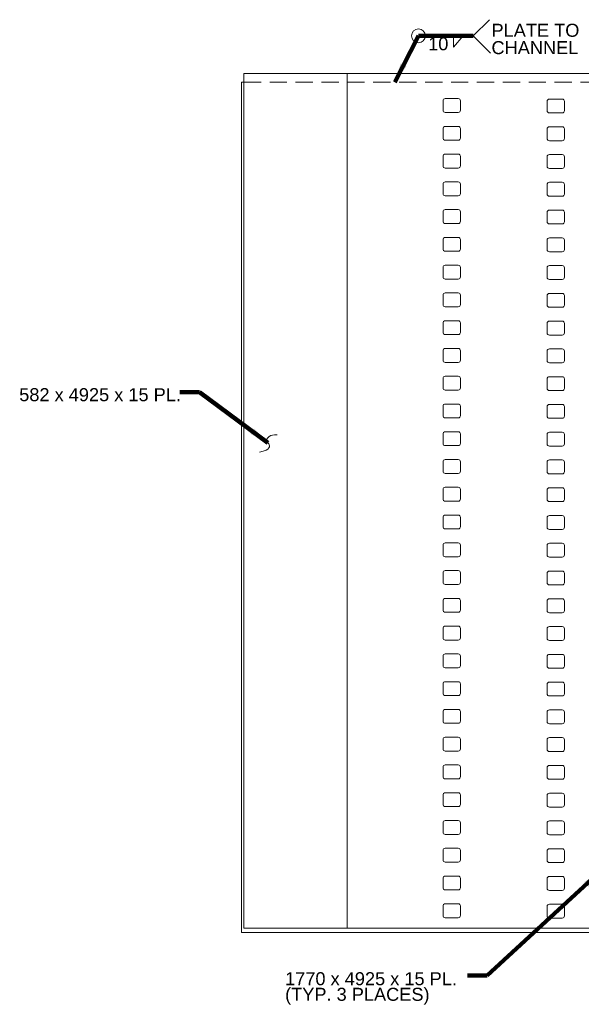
# Model space of a CAD drawing. Header units: inches. Extents: x 18339 to 30772, y -5572 to 6677.
# Tile 1 of 7: x 18339 to 21575, y -5215 to 459. Entities that reach past the tile are written whole.
import ezdxf

# ---------------------------------------------------------------- set-up
doc = ezdxf.new("R2010")
doc.units = ezdxf.units.IN
doc.header["$MEASUREMENT"] = 0
doc.linetypes.add('DGN3', pattern=[149.251608, 99.501072, -49.750536])
doc.layers.add('G-ANNO-TEXT', color=7, linetype='Continuous', lineweight=0)
doc.layers.add('S-FSTN-MISC', color=7, linetype='Continuous', lineweight=13, true_color=0xe10000)
doc.styles.add('1 25', font='arial.ttf', dxfattribs={"height": 75})
doc.dimstyles.new('1 25', dxfattribs={"dimtxt": 75, "dimasz": 112.5, "dimexe": 37.5, "dimexo": 37.5, "dimgap": 37.5, "dimtad": 1, "dimdec": 0, "dimzin": 15, "dimdsep": 46, "dimtxsty": '1 25', "dimblk1": 'OBLIQUE', "dimblk2": 'OBLIQUE', "dimsah": 1, "dimcen": 0, "dimadec": 4, "dimazin": 3, "dimtfac": 1, "dimtdec": 0, "dimtix": 1, "dimtofl": 0, "dimtmove": 0, "dimatfit": 3, "dimfxl": 1, "dimtolj": 1, "dimtzin": 0, "dimarcsym": 0})

# ---------------------------------------------------------------- blocks, each defined once
blk = doc.blocks.new('AnonymousCell')
at = {"layer": 'G-ANNO-TEXT'}
for p, q in [((-62.5, 29.8), (-62.5, -24.8)), ((24.8, 42.5), (-49.8, 42.5)), ((37.5, -24.8), (37.5, 29.8)), ((-49.8, -37.5), (24.8, -37.5))]:
    blk.add_line(p, q, dxfattribs=at)
at = {"layer": 'G-ANNO-TEXT', "extrusion": (0, 0, -1)}
for centre, start, end in [((49.8, 29.8), 0, 90), ((-24.8, 29.8), 90, 180), ((49.8, -24.8), 270, 0), ((-24.8, -24.8), 180, 270)]:
    blk.add_arc(centre, 12.7, start, end, dxfattribs=at)
blk = doc.blocks.new('all_around2')
at = {"layer": 'G-ANNO-TEXT'}
blk.add_circle((0, 0), 39.7, dxfattribs=at)
blk = doc.blocks.new('_Oblique')
at = {"color": 0, "linetype": 'ByBlock', "lineweight": -2}
blk.add_line((-0.5, -0.5), (0.5, 0.5), dxfattribs=at)
blk = doc.blocks.new('AnonymousCell4')
at = {"layer": 'G-ANNO-TEXT'}
for p, q in [((-62.5, 29.8), (-62.5, -24.8)), ((24.8, 42.5), (-49.8, 42.5)), ((37.5, -24.8), (37.5, 29.8)), ((-49.8, -37.5), (24.8, -37.5))]:
    blk.add_line(p, q, dxfattribs=at)
at = {"layer": 'G-ANNO-TEXT', "extrusion": (0, 0, -1)}
for centre, start, end in [((49.8, 29.8), 0, 90), ((-24.8, 29.8), 90, 180), ((49.8, -24.8), 270, 0), ((-24.8, -24.8), 180, 270)]:
    blk.add_arc(centre, 12.7, start, end, dxfattribs=at)
blk = doc.blocks.new('AnonymousCell5')
at = {"layer": 'G-ANNO-TEXT'}
for p, q in [((-62.5, 29.8), (-62.5, -24.8)), ((24.8, 42.5), (-49.8, 42.5)), ((37.5, -24.8), (37.5, 29.8)), ((-49.8, -37.5), (24.8, -37.5))]:
    blk.add_line(p, q, dxfattribs=at)
at = {"layer": 'G-ANNO-TEXT', "extrusion": (0, 0, -1)}
for centre, start, end in [((49.8, 29.8), 0, 90), ((-24.8, 29.8), 90, 180), ((49.8, -24.8), 270, 0), ((-24.8, -24.8), 180, 270)]:
    blk.add_arc(centre, 12.7, start, end, dxfattribs=at)
blk = doc.blocks.new('AnonymousCell6')
at = {"layer": 'G-ANNO-TEXT'}
for p, q in [((-62.5, 29.8), (-62.5, -24.8)), ((24.8, 42.5), (-49.8, 42.5)), ((37.5, -24.8), (37.5, 29.8)), ((-49.8, -37.5), (24.8, -37.5))]:
    blk.add_line(p, q, dxfattribs=at)
at = {"layer": 'G-ANNO-TEXT', "extrusion": (0, 0, -1)}
for centre, start, end in [((49.8, 29.8), 0, 90), ((-24.8, 29.8), 90, 180), ((49.8, -24.8), 270, 0), ((-24.8, -24.8), 180, 270)]:
    blk.add_arc(centre, 12.7, start, end, dxfattribs=at)
blk = doc.blocks.new('AnonymousCell7')
at = {"layer": 'G-ANNO-TEXT'}
for p, q in [((-62.5, 29.8), (-62.5, -24.8)), ((24.8, 42.5), (-49.8, 42.5)), ((37.5, -24.8), (37.5, 29.8)), ((-49.8, -37.5), (24.8, -37.5))]:
    blk.add_line(p, q, dxfattribs=at)
at = {"layer": 'G-ANNO-TEXT', "extrusion": (0, 0, -1)}
for centre, start, end in [((49.8, 29.8), 0, 90), ((-24.8, 29.8), 90, 180), ((49.8, -24.8), 270, 0), ((-24.8, -24.8), 180, 270)]:
    blk.add_arc(centre, 12.7, start, end, dxfattribs=at)
blk = doc.blocks.new('AnonymousCell8')
at = {"layer": 'G-ANNO-TEXT'}
for p, q in [((-62.5, 29.8), (-62.5, -24.8)), ((24.8, 42.5), (-49.8, 42.5)), ((37.5, -24.8), (37.5, 29.8)), ((-49.8, -37.5), (24.8, -37.5))]:
    blk.add_line(p, q, dxfattribs=at)
at = {"layer": 'G-ANNO-TEXT', "extrusion": (0, 0, -1)}
for centre, start, end in [((49.8, 29.8), 0, 90), ((-24.8, 29.8), 90, 180), ((49.8, -24.8), 270, 0), ((-24.8, -24.8), 180, 270)]:
    blk.add_arc(centre, 12.7, start, end, dxfattribs=at)
blk = doc.blocks.new('AnonymousCell9')
at = {"layer": 'G-ANNO-TEXT'}
for p, q in [((-62.5, 29.8), (-62.5, -24.8)), ((24.8, 42.5), (-49.8, 42.5)), ((37.5, -24.8), (37.5, 29.8)), ((-49.8, -37.5), (24.8, -37.5))]:
    blk.add_line(p, q, dxfattribs=at)
at = {"layer": 'G-ANNO-TEXT', "extrusion": (0, 0, -1)}
for centre, start, end in [((49.8, 29.8), 0, 90), ((-24.8, 29.8), 90, 180), ((49.8, -24.8), 270, 0), ((-24.8, -24.8), 180, 270)]:
    blk.add_arc(centre, 12.7, start, end, dxfattribs=at)
blk = doc.blocks.new('AnonymousCell10')
at = {"layer": 'G-ANNO-TEXT'}
for p, q in [((-62.5, 29.8), (-62.5, -24.8)), ((24.8, 42.5), (-49.8, 42.5)), ((37.5, -24.8), (37.5, 29.8)), ((-49.8, -37.5), (24.8, -37.5))]:
    blk.add_line(p, q, dxfattribs=at)
at = {"layer": 'G-ANNO-TEXT', "extrusion": (0, 0, -1)}
for centre, start, end in [((49.8, 29.8), 0, 90), ((-24.8, 29.8), 90, 180), ((49.8, -24.8), 270, 0), ((-24.8, -24.8), 180, 270)]:
    blk.add_arc(centre, 12.7, start, end, dxfattribs=at)
blk = doc.blocks.new('AnonymousCell11')
at = {"layer": 'G-ANNO-TEXT'}
for p, q in [((-62.5, 29.8), (-62.5, -24.8)), ((24.8, 42.5), (-49.8, 42.5)), ((37.5, -24.8), (37.5, 29.8)), ((-49.8, -37.5), (24.8, -37.5))]:
    blk.add_line(p, q, dxfattribs=at)
at = {"layer": 'G-ANNO-TEXT', "extrusion": (0, 0, -1)}
for centre, start, end in [((49.8, 29.8), 0, 90), ((-24.8, 29.8), 90, 180), ((49.8, -24.8), 270, 0), ((-24.8, -24.8), 180, 270)]:
    blk.add_arc(centre, 12.7, start, end, dxfattribs=at)
blk = doc.blocks.new('AnonymousCell12')
at = {"layer": 'G-ANNO-TEXT'}
for p, q in [((-62.5, 29.8), (-62.5, -24.8)), ((24.8, 42.5), (-49.8, 42.5)), ((37.5, -24.8), (37.5, 29.8)), ((-49.8, -37.5), (24.8, -37.5))]:
    blk.add_line(p, q, dxfattribs=at)
at = {"layer": 'G-ANNO-TEXT', "extrusion": (0, 0, -1)}
for centre, start, end in [((49.8, 29.8), 0, 90), ((-24.8, 29.8), 90, 180), ((49.8, -24.8), 270, 0), ((-24.8, -24.8), 180, 270)]:
    blk.add_arc(centre, 12.7, start, end, dxfattribs=at)
blk = doc.blocks.new('AnonymousCell13')
at = {"layer": 'G-ANNO-TEXT'}
for p, q in [((-62.5, 29.8), (-62.5, -24.8)), ((24.8, 42.5), (-49.8, 42.5)), ((37.5, -24.8), (37.5, 29.8)), ((-49.8, -37.5), (24.8, -37.5))]:
    blk.add_line(p, q, dxfattribs=at)
at = {"layer": 'G-ANNO-TEXT', "extrusion": (0, 0, -1)}
for centre, start, end in [((49.8, 29.8), 0, 90), ((-24.8, 29.8), 90, 180), ((49.8, -24.8), 270, 0), ((-24.8, -24.8), 180, 270)]:
    blk.add_arc(centre, 12.7, start, end, dxfattribs=at)
blk = doc.blocks.new('AnonymousCell14')
at = {"layer": 'G-ANNO-TEXT'}
for p, q in [((-62.5, 29.8), (-62.5, -24.8)), ((24.8, 42.5), (-49.8, 42.5)), ((37.5, -24.8), (37.5, 29.8)), ((-49.8, -37.5), (24.8, -37.5))]:
    blk.add_line(p, q, dxfattribs=at)
at = {"layer": 'G-ANNO-TEXT', "extrusion": (0, 0, -1)}
for centre, start, end in [((49.8, 29.8), 0, 90), ((-24.8, 29.8), 90, 180), ((49.8, -24.8), 270, 0), ((-24.8, -24.8), 180, 270)]:
    blk.add_arc(centre, 12.7, start, end, dxfattribs=at)
blk = doc.blocks.new('AnonymousCell15')
at = {"layer": 'G-ANNO-TEXT'}
for p, q in [((-62.5, 29.8), (-62.5, -24.8)), ((24.8, 42.5), (-49.8, 42.5)), ((37.5, -24.8), (37.5, 29.8)), ((-49.8, -37.5), (24.8, -37.5))]:
    blk.add_line(p, q, dxfattribs=at)
at = {"layer": 'G-ANNO-TEXT', "extrusion": (0, 0, -1)}
for centre, start, end in [((49.8, 29.8), 0, 90), ((-24.8, 29.8), 90, 180), ((49.8, -24.8), 270, 0), ((-24.8, -24.8), 180, 270)]:
    blk.add_arc(centre, 12.7, start, end, dxfattribs=at)
blk = doc.blocks.new('AnonymousCell16')
at = {"layer": 'G-ANNO-TEXT'}
for p, q in [((-62.5, 29.8), (-62.5, -24.8)), ((24.8, 42.5), (-49.8, 42.5)), ((37.5, -24.8), (37.5, 29.8)), ((-49.8, -37.5), (24.8, -37.5))]:
    blk.add_line(p, q, dxfattribs=at)
at = {"layer": 'G-ANNO-TEXT', "extrusion": (0, 0, -1)}
for centre, start, end in [((49.8, 29.8), 0, 90), ((-24.8, 29.8), 90, 180), ((49.8, -24.8), 270, 0), ((-24.8, -24.8), 180, 270)]:
    blk.add_arc(centre, 12.7, start, end, dxfattribs=at)
blk = doc.blocks.new('AnonymousCell17')
at = {"layer": 'G-ANNO-TEXT'}
for p, q in [((-62.5, 29.8), (-62.5, -24.8)), ((24.8, 42.5), (-49.8, 42.5)), ((37.5, -24.8), (37.5, 29.8)), ((-49.8, -37.5), (24.8, -37.5))]:
    blk.add_line(p, q, dxfattribs=at)
at = {"layer": 'G-ANNO-TEXT', "extrusion": (0, 0, -1)}
for centre, start, end in [((49.8, 29.8), 0, 90), ((-24.8, 29.8), 90, 180), ((49.8, -24.8), 270, 0), ((-24.8, -24.8), 180, 270)]:
    blk.add_arc(centre, 12.7, start, end, dxfattribs=at)
blk = doc.blocks.new('AnonymousCell18')
at = {"layer": 'G-ANNO-TEXT'}
for p, q in [((-62.5, 29.8), (-62.5, -24.8)), ((24.8, 42.5), (-49.8, 42.5)), ((37.5, -24.8), (37.5, 29.8)), ((-49.8, -37.5), (24.8, -37.5))]:
    blk.add_line(p, q, dxfattribs=at)
at = {"layer": 'G-ANNO-TEXT', "extrusion": (0, 0, -1)}
for centre, start, end in [((49.8, 29.8), 0, 90), ((-24.8, 29.8), 90, 180), ((49.8, -24.8), 270, 0), ((-24.8, -24.8), 180, 270)]:
    blk.add_arc(centre, 12.7, start, end, dxfattribs=at)
blk = doc.blocks.new('AnonymousCell19')
at = {"layer": 'G-ANNO-TEXT'}
for p, q in [((-62.5, 29.8), (-62.5, -24.8)), ((24.8, 42.5), (-49.8, 42.5)), ((37.5, -24.8), (37.5, 29.8)), ((-49.8, -37.5), (24.8, -37.5))]:
    blk.add_line(p, q, dxfattribs=at)
at = {"layer": 'G-ANNO-TEXT', "extrusion": (0, 0, -1)}
for centre, start, end in [((49.8, 29.8), 0, 90), ((-24.8, 29.8), 90, 180), ((49.8, -24.8), 270, 0), ((-24.8, -24.8), 180, 270)]:
    blk.add_arc(centre, 12.7, start, end, dxfattribs=at)
blk = doc.blocks.new('AnonymousCell20')
at = {"layer": 'G-ANNO-TEXT'}
for p, q in [((-62.5, 29.8), (-62.5, -24.8)), ((24.8, 42.5), (-49.8, 42.5)), ((37.5, -24.8), (37.5, 29.8)), ((-49.8, -37.5), (24.8, -37.5))]:
    blk.add_line(p, q, dxfattribs=at)
at = {"layer": 'G-ANNO-TEXT', "extrusion": (0, 0, -1)}
for centre, start, end in [((49.8, 29.8), 0, 90), ((-24.8, 29.8), 90, 180), ((49.8, -24.8), 270, 0), ((-24.8, -24.8), 180, 270)]:
    blk.add_arc(centre, 12.7, start, end, dxfattribs=at)
blk = doc.blocks.new('AnonymousCell21')
at = {"layer": 'G-ANNO-TEXT'}
for p, q in [((-62.5, 29.8), (-62.5, -24.8)), ((24.8, 42.5), (-49.8, 42.5)), ((37.5, -24.8), (37.5, 29.8)), ((-49.8, -37.5), (24.8, -37.5))]:
    blk.add_line(p, q, dxfattribs=at)
at = {"layer": 'G-ANNO-TEXT', "extrusion": (0, 0, -1)}
for centre, start, end in [((49.8, 29.8), 0, 90), ((-24.8, 29.8), 90, 180), ((49.8, -24.8), 270, 0), ((-24.8, -24.8), 180, 270)]:
    blk.add_arc(centre, 12.7, start, end, dxfattribs=at)
blk = doc.blocks.new('AnonymousCell22')
at = {"layer": 'G-ANNO-TEXT'}
for p, q in [((-62.5, 29.8), (-62.5, -24.8)), ((24.8, 42.5), (-49.8, 42.5)), ((37.5, -24.8), (37.5, 29.8)), ((-49.8, -37.5), (24.8, -37.5))]:
    blk.add_line(p, q, dxfattribs=at)
at = {"layer": 'G-ANNO-TEXT', "extrusion": (0, 0, -1)}
for centre, start, end in [((49.8, 29.8), 0, 90), ((-24.8, 29.8), 90, 180), ((49.8, -24.8), 270, 0), ((-24.8, -24.8), 180, 270)]:
    blk.add_arc(centre, 12.7, start, end, dxfattribs=at)
blk = doc.blocks.new('AnonymousCell23')
at = {"layer": 'G-ANNO-TEXT'}
for p, q in [((-62.5, 29.8), (-62.5, -24.8)), ((24.8, 42.5), (-49.8, 42.5)), ((37.5, -24.8), (37.5, 29.8)), ((-49.8, -37.5), (24.8, -37.5))]:
    blk.add_line(p, q, dxfattribs=at)
at = {"layer": 'G-ANNO-TEXT', "extrusion": (0, 0, -1)}
for centre, start, end in [((49.8, 29.8), 0, 90), ((-24.8, 29.8), 90, 180), ((49.8, -24.8), 270, 0), ((-24.8, -24.8), 180, 270)]:
    blk.add_arc(centre, 12.7, start, end, dxfattribs=at)
blk = doc.blocks.new('AnonymousCell24')
at = {"layer": 'G-ANNO-TEXT'}
for p, q in [((-62.5, 29.8), (-62.5, -24.8)), ((24.8, 42.5), (-49.8, 42.5)), ((37.5, -24.8), (37.5, 29.8)), ((-49.8, -37.5), (24.8, -37.5))]:
    blk.add_line(p, q, dxfattribs=at)
at = {"layer": 'G-ANNO-TEXT', "extrusion": (0, 0, -1)}
for centre, start, end in [((49.8, 29.8), 0, 90), ((-24.8, 29.8), 90, 180), ((49.8, -24.8), 270, 0), ((-24.8, -24.8), 180, 270)]:
    blk.add_arc(centre, 12.7, start, end, dxfattribs=at)
blk = doc.blocks.new('AnonymousCell25')
at = {"layer": 'G-ANNO-TEXT'}
for p, q in [((-62.5, 29.8), (-62.5, -24.8)), ((24.8, 42.5), (-49.8, 42.5)), ((37.5, -24.8), (37.5, 29.8)), ((-49.8, -37.5), (24.8, -37.5))]:
    blk.add_line(p, q, dxfattribs=at)
at = {"layer": 'G-ANNO-TEXT', "extrusion": (0, 0, -1)}
for centre, start, end in [((49.8, 29.8), 0, 90), ((-24.8, 29.8), 90, 180), ((49.8, -24.8), 270, 0), ((-24.8, -24.8), 180, 270)]:
    blk.add_arc(centre, 12.7, start, end, dxfattribs=at)
blk = doc.blocks.new('AnonymousCell26')
at = {"layer": 'G-ANNO-TEXT'}
for p, q in [((-62.5, 29.8), (-62.5, -24.8)), ((24.8, 42.5), (-49.8, 42.5)), ((37.5, -24.8), (37.5, 29.8)), ((-49.8, -37.5), (24.8, -37.5))]:
    blk.add_line(p, q, dxfattribs=at)
at = {"layer": 'G-ANNO-TEXT', "extrusion": (0, 0, -1)}
for centre, start, end in [((49.8, 29.8), 0, 90), ((-24.8, 29.8), 90, 180), ((49.8, -24.8), 270, 0), ((-24.8, -24.8), 180, 270)]:
    blk.add_arc(centre, 12.7, start, end, dxfattribs=at)
blk = doc.blocks.new('AnonymousCell27')
at = {"layer": 'G-ANNO-TEXT'}
for p, q in [((-62.5, 29.8), (-62.5, -24.8)), ((24.8, 42.5), (-49.8, 42.5)), ((37.5, -24.8), (37.5, 29.8)), ((-49.8, -37.5), (24.8, -37.5))]:
    blk.add_line(p, q, dxfattribs=at)
at = {"layer": 'G-ANNO-TEXT', "extrusion": (0, 0, -1)}
for centre, start, end in [((49.8, 29.8), 0, 90), ((-24.8, 29.8), 90, 180), ((49.8, -24.8), 270, 0), ((-24.8, -24.8), 180, 270)]:
    blk.add_arc(centre, 12.7, start, end, dxfattribs=at)
blk = doc.blocks.new('AnonymousCell28')
at = {"layer": 'G-ANNO-TEXT'}
for p, q in [((-62.5, 29.8), (-62.5, -24.8)), ((24.8, 42.5), (-49.8, 42.5)), ((37.5, -24.8), (37.5, 29.8)), ((-49.8, -37.5), (24.8, -37.5))]:
    blk.add_line(p, q, dxfattribs=at)
at = {"layer": 'G-ANNO-TEXT', "extrusion": (0, 0, -1)}
for centre, start, end in [((49.8, 29.8), 0, 90), ((-24.8, 29.8), 90, 180), ((49.8, -24.8), 270, 0), ((-24.8, -24.8), 180, 270)]:
    blk.add_arc(centre, 12.7, start, end, dxfattribs=at)
blk = doc.blocks.new('AnonymousCell29')
at = {"layer": 'G-ANNO-TEXT'}
for p, q in [((-62.5, 29.8), (-62.5, -24.8)), ((24.8, 42.5), (-49.8, 42.5)), ((37.5, -24.8), (37.5, 29.8)), ((-49.8, -37.5), (24.8, -37.5))]:
    blk.add_line(p, q, dxfattribs=at)
at = {"layer": 'G-ANNO-TEXT', "extrusion": (0, 0, -1)}
for centre, start, end in [((49.8, 29.8), 0, 90), ((-24.8, 29.8), 90, 180), ((49.8, -24.8), 270, 0), ((-24.8, -24.8), 180, 270)]:
    blk.add_arc(centre, 12.7, start, end, dxfattribs=at)
blk = doc.blocks.new('AnonymousCell30')
at = {"layer": 'G-ANNO-TEXT'}
for p, q in [((-62.5, 29.8), (-62.5, -24.8)), ((24.8, 42.5), (-49.8, 42.5)), ((37.5, -24.8), (37.5, 29.8)), ((-49.8, -37.5), (24.8, -37.5))]:
    blk.add_line(p, q, dxfattribs=at)
at = {"layer": 'G-ANNO-TEXT', "extrusion": (0, 0, -1)}
for centre, start, end in [((49.8, 29.8), 0, 90), ((-24.8, 29.8), 90, 180), ((49.8, -24.8), 270, 0), ((-24.8, -24.8), 180, 270)]:
    blk.add_arc(centre, 12.7, start, end, dxfattribs=at)
blk = doc.blocks.new('AnonymousCell31')
at = {"layer": 'G-ANNO-TEXT'}
for p, q in [((-62.5, 29.8), (-62.5, -24.8)), ((24.8, 42.5), (-49.8, 42.5)), ((37.5, -24.8), (37.5, 29.8)), ((-49.8, -37.5), (24.8, -37.5))]:
    blk.add_line(p, q, dxfattribs=at)
at = {"layer": 'G-ANNO-TEXT', "extrusion": (0, 0, -1)}
for centre, start, end in [((49.8, 29.8), 0, 90), ((-24.8, 29.8), 90, 180), ((49.8, -24.8), 270, 0), ((-24.8, -24.8), 180, 270)]:
    blk.add_arc(centre, 12.7, start, end, dxfattribs=at)
blk = doc.blocks.new('AnonymousCell32')
at = {"layer": 'G-ANNO-TEXT'}
for p, q in [((-62.5, 29.8), (-62.5, -24.8)), ((24.8, 42.5), (-49.8, 42.5)), ((37.5, -24.8), (37.5, 29.8)), ((-49.8, -37.5), (24.8, -37.5))]:
    blk.add_line(p, q, dxfattribs=at)
at = {"layer": 'G-ANNO-TEXT', "extrusion": (0, 0, -1)}
for centre, start, end in [((49.8, 29.8), 0, 90), ((-24.8, 29.8), 90, 180), ((49.8, -24.8), 270, 0), ((-24.8, -24.8), 180, 270)]:
    blk.add_arc(centre, 12.7, start, end, dxfattribs=at)
blk = doc.blocks.new('AnonymousCell33')
at = {"layer": 'G-ANNO-TEXT'}
for p, q in [((-62.5, 29.8), (-62.5, -24.8)), ((24.8, 42.5), (-49.8, 42.5)), ((37.5, -24.8), (37.5, 29.8)), ((-49.8, -37.5), (24.8, -37.5))]:
    blk.add_line(p, q, dxfattribs=at)
at = {"layer": 'G-ANNO-TEXT', "extrusion": (0, 0, -1)}
for centre, start, end in [((49.8, 29.8), 0, 90), ((-24.8, 29.8), 90, 180), ((49.8, -24.8), 270, 0), ((-24.8, -24.8), 180, 270)]:
    blk.add_arc(centre, 12.7, start, end, dxfattribs=at)
blk = doc.blocks.new('AnonymousCell34')
at = {"layer": 'G-ANNO-TEXT'}
for p, q in [((-62.5, 29.8), (-62.5, -24.8)), ((24.8, 42.5), (-49.8, 42.5)), ((37.5, -24.8), (37.5, 29.8)), ((-49.8, -37.5), (24.8, -37.5))]:
    blk.add_line(p, q, dxfattribs=at)
at = {"layer": 'G-ANNO-TEXT', "extrusion": (0, 0, -1)}
for centre, start, end in [((49.8, 29.8), 0, 90), ((-24.8, 29.8), 90, 180), ((49.8, -24.8), 270, 0), ((-24.8, -24.8), 180, 270)]:
    blk.add_arc(centre, 12.7, start, end, dxfattribs=at)
blk = doc.blocks.new('AnonymousCell35')
at = {"layer": 'G-ANNO-TEXT'}
for p, q in [((-62.5, 29.8), (-62.5, -24.8)), ((24.8, 42.5), (-49.8, 42.5)), ((37.5, -24.8), (37.5, 29.8)), ((-49.8, -37.5), (24.8, -37.5))]:
    blk.add_line(p, q, dxfattribs=at)
at = {"layer": 'G-ANNO-TEXT', "extrusion": (0, 0, -1)}
for centre, start, end in [((49.8, 29.8), 0, 90), ((-24.8, 29.8), 90, 180), ((49.8, -24.8), 270, 0), ((-24.8, -24.8), 180, 270)]:
    blk.add_arc(centre, 12.7, start, end, dxfattribs=at)
blk = doc.blocks.new('AnonymousCell36')
at = {"layer": 'G-ANNO-TEXT'}
for p, q in [((-62.5, 29.8), (-62.5, -24.8)), ((24.8, 42.5), (-49.8, 42.5)), ((37.5, -24.8), (37.5, 29.8)), ((-49.8, -37.5), (24.8, -37.5))]:
    blk.add_line(p, q, dxfattribs=at)
at = {"layer": 'G-ANNO-TEXT', "extrusion": (0, 0, -1)}
for centre, start, end in [((49.8, 29.8), 0, 90), ((-24.8, 29.8), 90, 180), ((49.8, -24.8), 270, 0), ((-24.8, -24.8), 180, 270)]:
    blk.add_arc(centre, 12.7, start, end, dxfattribs=at)
blk = doc.blocks.new('AnonymousCell37')
at = {"layer": 'G-ANNO-TEXT'}
for p, q in [((-62.5, 29.8), (-62.5, -24.8)), ((24.8, 42.5), (-49.8, 42.5)), ((37.5, -24.8), (37.5, 29.8)), ((-49.8, -37.5), (24.8, -37.5))]:
    blk.add_line(p, q, dxfattribs=at)
at = {"layer": 'G-ANNO-TEXT', "extrusion": (0, 0, -1)}
for centre, start, end in [((49.8, 29.8), 0, 90), ((-24.8, 29.8), 90, 180), ((49.8, -24.8), 270, 0), ((-24.8, -24.8), 180, 270)]:
    blk.add_arc(centre, 12.7, start, end, dxfattribs=at)
blk = doc.blocks.new('AnonymousCell38')
at = {"layer": 'G-ANNO-TEXT'}
for p, q in [((-62.5, 29.8), (-62.5, -24.8)), ((24.8, 42.5), (-49.8, 42.5)), ((37.5, -24.8), (37.5, 29.8)), ((-49.8, -37.5), (24.8, -37.5))]:
    blk.add_line(p, q, dxfattribs=at)
at = {"layer": 'G-ANNO-TEXT', "extrusion": (0, 0, -1)}
for centre, start, end in [((49.8, 29.8), 0, 90), ((-24.8, 29.8), 90, 180), ((49.8, -24.8), 270, 0), ((-24.8, -24.8), 180, 270)]:
    blk.add_arc(centre, 12.7, start, end, dxfattribs=at)
blk = doc.blocks.new('AnonymousCell39')
at = {"layer": 'G-ANNO-TEXT'}
for p, q in [((-62.5, 29.8), (-62.5, -24.8)), ((24.8, 42.5), (-49.8, 42.5)), ((37.5, -24.8), (37.5, 29.8)), ((-49.8, -37.5), (24.8, -37.5))]:
    blk.add_line(p, q, dxfattribs=at)
at = {"layer": 'G-ANNO-TEXT', "extrusion": (0, 0, -1)}
for centre, start, end in [((49.8, 29.8), 0, 90), ((-24.8, 29.8), 90, 180), ((49.8, -24.8), 270, 0), ((-24.8, -24.8), 180, 270)]:
    blk.add_arc(centre, 12.7, start, end, dxfattribs=at)
blk = doc.blocks.new('AnonymousCell40')
at = {"layer": 'G-ANNO-TEXT'}
for p, q in [((-62.5, 29.8), (-62.5, -24.8)), ((24.8, 42.5), (-49.8, 42.5)), ((37.5, -24.8), (37.5, 29.8)), ((-49.8, -37.5), (24.8, -37.5))]:
    blk.add_line(p, q, dxfattribs=at)
at = {"layer": 'G-ANNO-TEXT', "extrusion": (0, 0, -1)}
for centre, start, end in [((49.8, 29.8), 0, 90), ((-24.8, 29.8), 90, 180), ((49.8, -24.8), 270, 0), ((-24.8, -24.8), 180, 270)]:
    blk.add_arc(centre, 12.7, start, end, dxfattribs=at)
blk = doc.blocks.new('AnonymousCell41')
at = {"layer": 'G-ANNO-TEXT'}
for p, q in [((-62.5, 29.8), (-62.5, -24.8)), ((24.8, 42.5), (-49.8, 42.5)), ((37.5, -24.8), (37.5, 29.8)), ((-49.8, -37.5), (24.8, -37.5))]:
    blk.add_line(p, q, dxfattribs=at)
at = {"layer": 'G-ANNO-TEXT', "extrusion": (0, 0, -1)}
for centre, start, end in [((49.8, 29.8), 0, 90), ((-24.8, 29.8), 90, 180), ((49.8, -24.8), 270, 0), ((-24.8, -24.8), 180, 270)]:
    blk.add_arc(centre, 12.7, start, end, dxfattribs=at)
blk = doc.blocks.new('AnonymousCell42')
at = {"layer": 'G-ANNO-TEXT'}
for p, q in [((-62.5, 29.8), (-62.5, -24.8)), ((24.8, 42.5), (-49.8, 42.5)), ((37.5, -24.8), (37.5, 29.8)), ((-49.8, -37.5), (24.8, -37.5))]:
    blk.add_line(p, q, dxfattribs=at)
at = {"layer": 'G-ANNO-TEXT', "extrusion": (0, 0, -1)}
for centre, start, end in [((49.8, 29.8), 0, 90), ((-24.8, 29.8), 90, 180), ((49.8, -24.8), 270, 0), ((-24.8, -24.8), 180, 270)]:
    blk.add_arc(centre, 12.7, start, end, dxfattribs=at)
blk = doc.blocks.new('AnonymousCell43')
at = {"layer": 'G-ANNO-TEXT'}
for p, q in [((-62.5, 29.8), (-62.5, -24.8)), ((24.8, 42.5), (-49.8, 42.5)), ((37.5, -24.8), (37.5, 29.8)), ((-49.8, -37.5), (24.8, -37.5))]:
    blk.add_line(p, q, dxfattribs=at)
at = {"layer": 'G-ANNO-TEXT', "extrusion": (0, 0, -1)}
for centre, start, end in [((49.8, 29.8), 0, 90), ((-24.8, 29.8), 90, 180), ((49.8, -24.8), 270, 0), ((-24.8, -24.8), 180, 270)]:
    blk.add_arc(centre, 12.7, start, end, dxfattribs=at)
blk = doc.blocks.new('AnonymousCell44')
at = {"layer": 'G-ANNO-TEXT'}
for p, q in [((-62.5, 29.8), (-62.5, -24.8)), ((24.8, 42.5), (-49.8, 42.5)), ((37.5, -24.8), (37.5, 29.8)), ((-49.8, -37.5), (24.8, -37.5))]:
    blk.add_line(p, q, dxfattribs=at)
at = {"layer": 'G-ANNO-TEXT', "extrusion": (0, 0, -1)}
for centre, start, end in [((49.8, 29.8), 0, 90), ((-24.8, 29.8), 90, 180), ((49.8, -24.8), 270, 0), ((-24.8, -24.8), 180, 270)]:
    blk.add_arc(centre, 12.7, start, end, dxfattribs=at)
blk = doc.blocks.new('AnonymousCell45')
at = {"layer": 'G-ANNO-TEXT'}
for p, q in [((-62.5, 29.8), (-62.5, -24.8)), ((24.8, 42.5), (-49.8, 42.5)), ((37.5, -24.8), (37.5, 29.8)), ((-49.8, -37.5), (24.8, -37.5))]:
    blk.add_line(p, q, dxfattribs=at)
at = {"layer": 'G-ANNO-TEXT', "extrusion": (0, 0, -1)}
for centre, start, end in [((49.8, 29.8), 0, 90), ((-24.8, 29.8), 90, 180), ((49.8, -24.8), 270, 0), ((-24.8, -24.8), 180, 270)]:
    blk.add_arc(centre, 12.7, start, end, dxfattribs=at)
blk = doc.blocks.new('AnonymousCell46')
at = {"layer": 'G-ANNO-TEXT'}
for p, q in [((-62.5, 29.8), (-62.5, -24.8)), ((24.8, 42.5), (-49.8, 42.5)), ((37.5, -24.8), (37.5, 29.8)), ((-49.8, -37.5), (24.8, -37.5))]:
    blk.add_line(p, q, dxfattribs=at)
at = {"layer": 'G-ANNO-TEXT', "extrusion": (0, 0, -1)}
for centre, start, end in [((49.8, 29.8), 0, 90), ((-24.8, 29.8), 90, 180), ((49.8, -24.8), 270, 0), ((-24.8, -24.8), 180, 270)]:
    blk.add_arc(centre, 12.7, start, end, dxfattribs=at)
blk = doc.blocks.new('AnonymousCell47')
at = {"layer": 'G-ANNO-TEXT'}
for p, q in [((-62.5, 29.8), (-62.5, -24.8)), ((24.8, 42.5), (-49.8, 42.5)), ((37.5, -24.8), (37.5, 29.8)), ((-49.8, -37.5), (24.8, -37.5))]:
    blk.add_line(p, q, dxfattribs=at)
at = {"layer": 'G-ANNO-TEXT', "extrusion": (0, 0, -1)}
for centre, start, end in [((49.8, 29.8), 0, 90), ((-24.8, 29.8), 90, 180), ((49.8, -24.8), 270, 0), ((-24.8, -24.8), 180, 270)]:
    blk.add_arc(centre, 12.7, start, end, dxfattribs=at)
blk = doc.blocks.new('AnonymousCell48')
at = {"layer": 'G-ANNO-TEXT'}
for p, q in [((-62.5, 29.8), (-62.5, -24.8)), ((24.8, 42.5), (-49.8, 42.5)), ((37.5, -24.8), (37.5, 29.8)), ((-49.8, -37.5), (24.8, -37.5))]:
    blk.add_line(p, q, dxfattribs=at)
at = {"layer": 'G-ANNO-TEXT', "extrusion": (0, 0, -1)}
for centre, start, end in [((49.8, 29.8), 0, 90), ((-24.8, 29.8), 90, 180), ((49.8, -24.8), 270, 0), ((-24.8, -24.8), 180, 270)]:
    blk.add_arc(centre, 12.7, start, end, dxfattribs=at)
blk = doc.blocks.new('AnonymousCell49')
at = {"layer": 'G-ANNO-TEXT'}
for p, q in [((-62.5, 29.8), (-62.5, -24.8)), ((24.8, 42.5), (-49.8, 42.5)), ((37.5, -24.8), (37.5, 29.8)), ((-49.8, -37.5), (24.8, -37.5))]:
    blk.add_line(p, q, dxfattribs=at)
at = {"layer": 'G-ANNO-TEXT', "extrusion": (0, 0, -1)}
for centre, start, end in [((49.8, 29.8), 0, 90), ((-24.8, 29.8), 90, 180), ((49.8, -24.8), 270, 0), ((-24.8, -24.8), 180, 270)]:
    blk.add_arc(centre, 12.7, start, end, dxfattribs=at)
blk = doc.blocks.new('AnonymousCell50')
at = {"layer": 'G-ANNO-TEXT'}
for p, q in [((-62.5, 29.8), (-62.5, -24.8)), ((24.8, 42.5), (-49.8, 42.5)), ((37.5, -24.8), (37.5, 29.8)), ((-49.8, -37.5), (24.8, -37.5))]:
    blk.add_line(p, q, dxfattribs=at)
at = {"layer": 'G-ANNO-TEXT', "extrusion": (0, 0, -1)}
for centre, start, end in [((49.8, 29.8), 0, 90), ((-24.8, 29.8), 90, 180), ((49.8, -24.8), 270, 0), ((-24.8, -24.8), 180, 270)]:
    blk.add_arc(centre, 12.7, start, end, dxfattribs=at)
blk = doc.blocks.new('AnonymousCell51')
at = {"layer": 'G-ANNO-TEXT'}
for p, q in [((-62.5, 29.8), (-62.5, -24.8)), ((24.8, 42.5), (-49.8, 42.5)), ((37.5, -24.8), (37.5, 29.8)), ((-49.8, -37.5), (24.8, -37.5))]:
    blk.add_line(p, q, dxfattribs=at)
at = {"layer": 'G-ANNO-TEXT', "extrusion": (0, 0, -1)}
for centre, start, end in [((49.8, 29.8), 0, 90), ((-24.8, 29.8), 90, 180), ((49.8, -24.8), 270, 0), ((-24.8, -24.8), 180, 270)]:
    blk.add_arc(centre, 12.7, start, end, dxfattribs=at)
blk = doc.blocks.new('AnonymousCell52')
at = {"layer": 'G-ANNO-TEXT'}
for p, q in [((-62.5, 29.8), (-62.5, -24.8)), ((24.8, 42.5), (-49.8, 42.5)), ((37.5, -24.8), (37.5, 29.8)), ((-49.8, -37.5), (24.8, -37.5))]:
    blk.add_line(p, q, dxfattribs=at)
at = {"layer": 'G-ANNO-TEXT', "extrusion": (0, 0, -1)}
for centre, start, end in [((49.8, 29.8), 0, 90), ((-24.8, 29.8), 90, 180), ((49.8, -24.8), 270, 0), ((-24.8, -24.8), 180, 270)]:
    blk.add_arc(centre, 12.7, start, end, dxfattribs=at)
blk = doc.blocks.new('AnonymousCell53')
at = {"layer": 'G-ANNO-TEXT'}
for p, q in [((-62.5, 29.8), (-62.5, -24.8)), ((24.8, 42.5), (-49.8, 42.5)), ((37.5, -24.8), (37.5, 29.8)), ((-49.8, -37.5), (24.8, -37.5))]:
    blk.add_line(p, q, dxfattribs=at)
at = {"layer": 'G-ANNO-TEXT', "extrusion": (0, 0, -1)}
for centre, start, end in [((49.8, 29.8), 0, 90), ((-24.8, 29.8), 90, 180), ((49.8, -24.8), 270, 0), ((-24.8, -24.8), 180, 270)]:
    blk.add_arc(centre, 12.7, start, end, dxfattribs=at)
blk = doc.blocks.new('AnonymousCell54')
at = {"layer": 'G-ANNO-TEXT'}
for p, q in [((-62.5, 29.8), (-62.5, -24.8)), ((24.8, 42.5), (-49.8, 42.5)), ((37.5, -24.8), (37.5, 29.8)), ((-49.8, -37.5), (24.8, -37.5))]:
    blk.add_line(p, q, dxfattribs=at)
at = {"layer": 'G-ANNO-TEXT', "extrusion": (0, 0, -1)}
for centre, start, end in [((49.8, 29.8), 0, 90), ((-24.8, 29.8), 90, 180), ((49.8, -24.8), 270, 0), ((-24.8, -24.8), 180, 270)]:
    blk.add_arc(centre, 12.7, start, end, dxfattribs=at)
blk = doc.blocks.new('AnonymousCell55')
at = {"layer": 'G-ANNO-TEXT'}
for p, q in [((-62.5, 29.8), (-62.5, -24.8)), ((24.8, 42.5), (-49.8, 42.5)), ((37.5, -24.8), (37.5, 29.8)), ((-49.8, -37.5), (24.8, -37.5))]:
    blk.add_line(p, q, dxfattribs=at)
at = {"layer": 'G-ANNO-TEXT', "extrusion": (0, 0, -1)}
for centre, start, end in [((49.8, 29.8), 0, 90), ((-24.8, 29.8), 90, 180), ((49.8, -24.8), 270, 0), ((-24.8, -24.8), 180, 270)]:
    blk.add_arc(centre, 12.7, start, end, dxfattribs=at)
blk = doc.blocks.new('AnonymousCell56')
at = {"layer": 'G-ANNO-TEXT'}
for p, q in [((-62.5, 29.8), (-62.5, -24.8)), ((24.8, 42.5), (-49.8, 42.5)), ((37.5, -24.8), (37.5, 29.8)), ((-49.8, -37.5), (24.8, -37.5))]:
    blk.add_line(p, q, dxfattribs=at)
at = {"layer": 'G-ANNO-TEXT', "extrusion": (0, 0, -1)}
for centre, start, end in [((49.8, 29.8), 0, 90), ((-24.8, 29.8), 90, 180), ((49.8, -24.8), 270, 0), ((-24.8, -24.8), 180, 270)]:
    blk.add_arc(centre, 12.7, start, end, dxfattribs=at)
blk = doc.blocks.new('AnonymousCell57')
at = {"layer": 'G-ANNO-TEXT'}
for p, q in [((-62.5, 29.8), (-62.5, -24.8)), ((24.8, 42.5), (-49.8, 42.5)), ((37.5, -24.8), (37.5, 29.8)), ((-49.8, -37.5), (24.8, -37.5))]:
    blk.add_line(p, q, dxfattribs=at)
at = {"layer": 'G-ANNO-TEXT', "extrusion": (0, 0, -1)}
for centre, start, end in [((49.8, 29.8), 0, 90), ((-24.8, 29.8), 90, 180), ((49.8, -24.8), 270, 0), ((-24.8, -24.8), 180, 270)]:
    blk.add_arc(centre, 12.7, start, end, dxfattribs=at)
blk = doc.blocks.new('AnonymousCell58')
at = {"layer": 'G-ANNO-TEXT'}
for p, q in [((-62.5, 29.8), (-62.5, -24.8)), ((24.8, 42.5), (-49.8, 42.5)), ((37.5, -24.8), (37.5, 29.8)), ((-49.8, -37.5), (24.8, -37.5))]:
    blk.add_line(p, q, dxfattribs=at)
at = {"layer": 'G-ANNO-TEXT', "extrusion": (0, 0, -1)}
for centre, start, end in [((49.8, 29.8), 0, 90), ((-24.8, 29.8), 90, 180), ((49.8, -24.8), 270, 0), ((-24.8, -24.8), 180, 270)]:
    blk.add_arc(centre, 12.7, start, end, dxfattribs=at)
blk = doc.blocks.new('AnonymousCell59')
at = {"layer": 'G-ANNO-TEXT'}
for p, q in [((-62.5, 29.8), (-62.5, -24.8)), ((24.8, 42.5), (-49.8, 42.5)), ((37.5, -24.8), (37.5, 29.8)), ((-49.8, -37.5), (24.8, -37.5))]:
    blk.add_line(p, q, dxfattribs=at)
at = {"layer": 'G-ANNO-TEXT', "extrusion": (0, 0, -1)}
for centre, start, end in [((49.8, 29.8), 0, 90), ((-24.8, 29.8), 90, 180), ((49.8, -24.8), 270, 0), ((-24.8, -24.8), 180, 270)]:
    blk.add_arc(centre, 12.7, start, end, dxfattribs=at)
blk = doc.blocks.new('AnonymousCell60')
at = {"layer": 'G-ANNO-TEXT'}
for p, q in [((-62.5, 29.8), (-62.5, -24.8)), ((24.8, 42.5), (-49.8, 42.5)), ((37.5, -24.8), (37.5, 29.8)), ((-49.8, -37.5), (24.8, -37.5))]:
    blk.add_line(p, q, dxfattribs=at)
at = {"layer": 'G-ANNO-TEXT', "extrusion": (0, 0, -1)}
for centre, start, end in [((49.8, 29.8), 0, 90), ((-24.8, 29.8), 90, 180), ((49.8, -24.8), 270, 0), ((-24.8, -24.8), 180, 270)]:
    blk.add_arc(centre, 12.7, start, end, dxfattribs=at)
blk = doc.blocks.new('AnonymousCell61')
at = {"layer": 'G-ANNO-TEXT'}
for p, q in [((-62.5, 29.8), (-62.5, -24.8)), ((24.8, 42.5), (-49.8, 42.5)), ((37.5, -24.8), (37.5, 29.8)), ((-49.8, -37.5), (24.8, -37.5))]:
    blk.add_line(p, q, dxfattribs=at)
at = {"layer": 'G-ANNO-TEXT', "extrusion": (0, 0, -1)}
for centre, start, end in [((49.8, 29.8), 0, 90), ((-24.8, 29.8), 90, 180), ((49.8, -24.8), 270, 0), ((-24.8, -24.8), 180, 270)]:
    blk.add_arc(centre, 12.7, start, end, dxfattribs=at)
blk = doc.blocks.new('AnonymousCell62')
at = {"layer": 'G-ANNO-TEXT'}
for p, q in [((-62.5, 29.8), (-62.5, -24.8)), ((24.8, 42.5), (-49.8, 42.5)), ((37.5, -24.8), (37.5, 29.8)), ((-49.8, -37.5), (24.8, -37.5))]:
    blk.add_line(p, q, dxfattribs=at)
at = {"layer": 'G-ANNO-TEXT', "extrusion": (0, 0, -1)}
for centre, start, end in [((49.8, 29.8), 0, 90), ((-24.8, 29.8), 90, 180), ((49.8, -24.8), 270, 0), ((-24.8, -24.8), 180, 270)]:
    blk.add_arc(centre, 12.7, start, end, dxfattribs=at)

msp = doc.modelspace()

# ---------------------------------------------------------------- linework, layer by layer
at = {"layer": 'G-ANNO-TEXT'}
for p, q in [((20952.4, 365.4, 0), (21045.5, 458.6, 0)), ((20838.9, 299.9, 0), (20893.9, 365.5, 0)), ((20838.9, 365.4, 0), (20838.9, 299.9, 0)), ((20952.4, 365.4, 0), (21052.2, 265.7, 0))]:
    msp.add_line(p, q, dxfattribs=at)
at = {"layer": 'G-ANNO-TEXT', "linetype": 'DGN3'}
msp.add_line((19630.6, 99), (27424.5, 99), dxfattribs=at)
at = {"layer": 'G-ANNO-TEXT', "flags": 128}
for points in [[(19630.6, -4776.2), (20226.5, -4776.2), (20226.5, 149), (19630.6, 149), (19630.6, -4776.2)], [(20226.5, -4776.2), (22026.5, -4776.2), (22026.5, 149), (20226.5, 149), (20226.5, -4776.2)]]:
    msp.add_lwpolyline(points, dxfattribs=at)
at = {"layer": 'G-ANNO-TEXT'}
msp.add_open_spline([(19721.3, -2033.8, 0), (19787.7, -2021.2, 0), (19777.3, -1972.8, 0), (19747.5, -1977.7, 0), (19780.8, -1928.8, 0), (19822.5, -1934.1, 0)], degree=3, dxfattribs=at)
at = {"layer": 'S-FSTN-MISC'}
for p, q in [((19617.6, 99), (19630.6, 99)), ((19617.6, 99), (19617.6, -4801.2)), ((19617.6, -4801.2), (27437.5, -4801.2))]:
    msp.add_line(p, q, dxfattribs=at)

# ---------------------------------------------------------------- block references
at = {"color": 7, "lineweight": 0}
msp.add_blockref('all_around2', (20636.8, 365.4, 0), dxfattribs=at)
at = {"color": 7, "linetype": 'Continuous', "lineweight": 0}
for name, p in [('AnonymousCell18', (20841.1, -38.6)), ('AnonymousCell48', (21441.1, -41.1)), ('AnonymousCell17', (20841.1, -198.6)), ('AnonymousCell47', (21441.1, -201.1)), ('AnonymousCell16', (20841.1, -358.6)), ('AnonymousCell46', (21441.1, -361.1)), ('AnonymousCell15', (20841.1, -518.6)), ('AnonymousCell45', (21441.1, -521.1)), ('AnonymousCell14', (20841.1, -678.6)), ('AnonymousCell44', (21441.1, -681.1)), ('AnonymousCell13', (20841.1, -838.6)), ('AnonymousCell43', (21441.1, -841.1)), ('AnonymousCell12', (20841.1, -998.6)), ('AnonymousCell42', (21441.1, -1001.1)), ('AnonymousCell11', (20841.1, -1158.6)), ('AnonymousCell41', (21441.1, -1161.1)), ('AnonymousCell10', (20841.1, -1318.6)), ('AnonymousCell40', (21441.1, -1321.1)), ('AnonymousCell9', (20841.1, -1478.6)), ('AnonymousCell39', (21441.1, -1481.1)), ('AnonymousCell8', (20841.1, -1638.6)), ('AnonymousCell38', (21441.1, -1641.1)), ('AnonymousCell7', (20841.1, -1798.6)), ('AnonymousCell37', (21441.1, -1801.1)), ('AnonymousCell6', (20841.1, -1958.6)), ('AnonymousCell36', (21441.1, -1961.1)), ('AnonymousCell5', (20841.1, -2118.6)), ('AnonymousCell35', (21441.1, -2121.1)), ('AnonymousCell4', (20841.1, -2278.6)), ('AnonymousCell34', (21441.1, -2281.1)), ('AnonymousCell', (20841.1, -2438.6)), ('AnonymousCell33', (21441.1, -2441.1)), ('AnonymousCell19', (20841.1, -2598.6)), ('AnonymousCell49', (21441.1, -2601.1)), ('AnonymousCell20', (20841.1, -2758.6)), ('AnonymousCell50', (21441.1, -2761.1)), ('AnonymousCell21', (20841.1, -2918.6)), ('AnonymousCell51', (21441.1, -2921.1)), ('AnonymousCell22', (20841.1, -3078.6)), ('AnonymousCell52', (21441.1, -3081.1)), ('AnonymousCell23', (20841.1, -3238.6)), ('AnonymousCell53', (21441.1, -3241.1)), ('AnonymousCell24', (20841.1, -3398.6)), ('AnonymousCell54', (21441.1, -3401.1)), ('AnonymousCell25', (20841.1, -3558.6)), ('AnonymousCell55', (21441.1, -3561.1)), ('AnonymousCell26', (20841.1, -3718.6)), ('AnonymousCell56', (21441.1, -3721.1)), ('AnonymousCell27', (20841.1, -3878.6)), ('AnonymousCell57', (21441.1, -3881.1)), ('AnonymousCell28', (20841.1, -4038.6)), ('AnonymousCell58', (21441.1, -4041.1)), ('AnonymousCell29', (20841.1, -4198.6)), ('AnonymousCell59', (21441.1, -4201.1)), ('AnonymousCell30', (20841.1, -4358.6)), ('AnonymousCell60', (21441.1, -4361.1)), ('AnonymousCell31', (20841.1, -4518.6)), ('AnonymousCell61', (21441.1, -4521.1)), ('AnonymousCell32', (20841.1, -4678.6)), ('AnonymousCell62', (21441.1, -4681.1))]:
    msp.add_blockref(name, p, dxfattribs=at)

# ---------------------------------------------------------------- texts
at = {"layer": 'G-ANNO-TEXT', "color": 7, "char_height": 75, "attachment_point": 1, "style": '1 25'}
for s, insert, line_spacing_factor in [('PLATE TO\\PCHANNEL', (21057.9, 435, 0), 0.8), ('10', (20692.9, 357.3, 0), 0.72)]:
    msp.add_mtext(s, dxfattribs=dict(at, insert=insert, line_spacing_factor=line_spacing_factor))
at = {"layer": 'G-ANNO-TEXT', "color": 7, "linetype": 'Continuous', "lineweight": 0, "char_height": 75, "attachment_point": 1, "line_spacing_factor": 0.72, "style": '1 25'}
for s, insert in [('582 x 4925 x 15 PL. ', (18336.6, -1664.8, 0)), ('1770 x 4925 x 15 PL. \\P(TYP. 3 PLACES)', (19868.6, -5030.2, 0))]:
    msp.add_mtext(s, dxfattribs=dict(at, insert=insert))

# ---------------------------------------------------------------- leaders
at = {"layer": 'G-ANNO-TEXT'}
for points in [[(20500.4, 99, 0), (20636.8, 365.4, 0), (20952.4, 365.4, 0)], [(19769.7, -1979.8, 0), (19374.8, -1688, 0), (19261.4, -1688, 0)], [(21686.4, -4448.7, 0), (21033.4, -5048.9, 0), (20920, -5048.9, 0)]]:
    msp.add_leader(points, dimstyle='1 25', override={"dimscale": 1, "dimtxt": 75, "dimasz": 112.5, "dimgap": 37.5, "dimtad": 1, "dimclrd": 0, "dimlwd": 65534}, dxfattribs=at)

doc.saveas('drawing.dxf')
